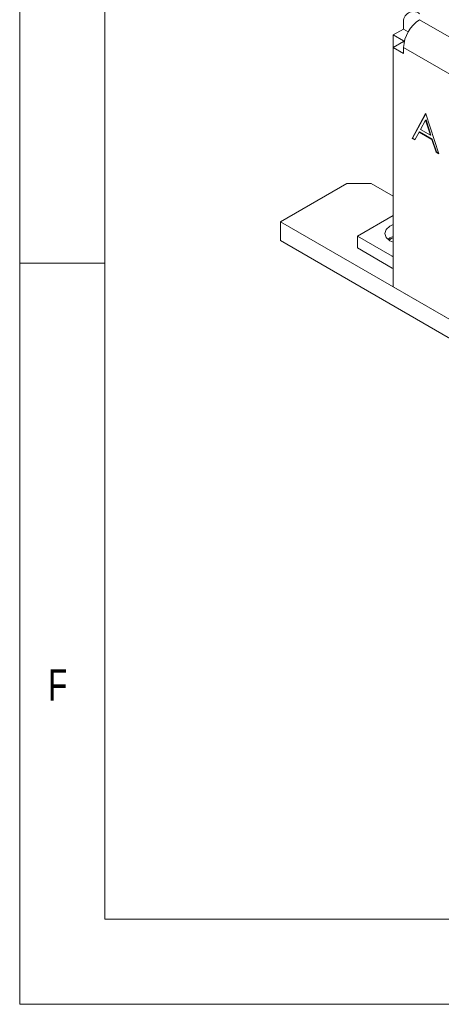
# Model space of a CAD drawing. Header units: inches. Extents: x 0.2 to 16.3, y 0.2 to 11.5.
# Tile 1 of 23: x 0.2 to 1.2, y 0.2 to 2.5. Entities that reach past the tile are written whole.
import ezdxf

# ---------------------------------------------------------------- set-up
doc = ezdxf.new("R2010")
doc.units = ezdxf.units.IN
doc.header["$MEASUREMENT"] = 0
doc.styles.add('SLDTEXTSTYLE0', font='TXT', dxfattribs={"width": 0.75})

msp = doc.modelspace()

# ---------------------------------------------------------------- linework, layer by layer
at = {"color": 7, "linetype": 'Continuous', "lineweight": 0}
for p, q in [((0.1969, 11.4961), (0.1969, 0.1969)), ((0.3937, 11.2992), (0.3937, 0.3937)), ((0.3937, 1.9094), (0.1969, 1.9094)), ((0.3937, 0.3937), (8.9685, 0.3937)), ((0.1969, 0.1969), (16.3386, 0.1969))]:
    msp.add_line(p, q, dxfattribs=at)
at = {"color": 7, "linetype": 'Continuous', "lineweight": 15}
for p, q in [((1.0849, 2.4645), (1.0849, 2.4508)), ((1.1221, 2.4724), (2.9097, 1.4404)), ((1.0849, 2.4508), (1.0611, 2.4371)), ((1.0846, 2.4235), (1.0611, 2.4371)), ((1.0611, 2.4371), (1.0611, 2.408)), ((1.0849, 2.4508), (1.0958, 2.4446)), ((1.0846, 2.4216), (1.0611, 2.408)), ((1.0875, 2.4251), (1.0846, 2.4235)), ((1.0846, 2.4235), (1.0846, 2.4216)), ((1.0846, 2.4216), (1.0863, 2.4206)), ((1.0611, 1.8549), (1.0611, 2.408)), ((1.0611, 2.408), (1.0849, 2.3942)), ((1.0849, 2.4079), (2.8724, 1.3759)), ((1.0849, 2.3942), (1.0849, 2.4079)), ((1.1356, 2.2553), (1.1048, 2.1981)), ((1.1361, 2.255), (1.1057, 2.1986)), ((1.1365, 2.2548), (1.1356, 2.2553)), ((1.1664, 2.1625), (1.1365, 2.2548)), ((1.136, 2.2405), (1.1242, 2.2186)), ((1.1369, 2.241), (1.136, 2.2405)), ((1.1474, 2.2052), (1.136, 2.2405)), ((1.1483, 2.2057), (1.1369, 2.241)), ((1.1112, 2.1944), (1.121, 2.2127)), ((1.122, 2.2133), (1.121, 2.2127)), ((1.121, 2.2127), (1.1505, 2.1957)), ((1.122, 2.2133), (1.1514, 2.1963)), ((1.1242, 2.2186), (1.1474, 2.2052)), ((1.1057, 2.1986), (1.1048, 2.1981)), ((1.1048, 2.1981), (1.1112, 2.1944)), ((1.1057, 2.1986), (1.1116, 2.1952)), ((1.1483, 2.2057), (1.1474, 2.2052)), ((1.1514, 2.1963), (1.1505, 2.1957)), ((1.1505, 2.1957), (1.1601, 2.1662)), ((1.1514, 2.1963), (1.161, 2.1667)), ((1.161, 2.1667), (1.1601, 2.1662)), ((1.1601, 2.1662), (1.1664, 2.1625)), ((1.161, 2.1667), (1.166, 2.1638)), ((0.9533, 2.094), (0.8001, 2.0055)), ((1.0099, 2.094), (0.9533, 2.094)), ((1.0611, 2.0645), (1.0099, 2.094)), ((0.8001, 1.962), (0.8001, 2.0055)), ((0.8001, 2.0055), (3.1572, 0.6449)), ((1.0611, 2.0201), (0.9781, 1.9722)), ((0.8001, 1.962), (3.1572, 0.6013)), ((0.9781, 1.9722), (0.9781, 1.945)), ((0.9781, 1.9722), (1.0587, 1.9257)), ((0.9781, 1.945), (1.0587, 1.8985)), ((1.0611, 1.927), (1.0587, 1.9257)), ((1.0611, 1.9245), (1.0587, 1.9257)), ((1.0587, 1.8985), (1.0611, 1.8972)), ((2.8962, 0.7955), (1.0611, 1.8549))]:
    msp.add_line(p, q, dxfattribs=at)
at = {"color": 7, "linetype": 'Continuous', "lineweight": 15, "flags": 128}
for points in [[(1.0611, 1.9579), (1.0535, 1.9613), (1.0445, 1.9691), (1.0413, 1.9783), (1.0445, 1.9875), (1.0535, 1.9953), (1.0611, 1.9988)], [(1.0486, 1.9647), (1.0535, 1.9681), (1.0611, 1.9716)], [(1.0514, 1.9626), (1.0566, 1.9664), (1.0611, 1.9686)]]:
    msp.add_lwpolyline(points, dxfattribs=at)
at = {"color": 7, "linetype": 'Continuous', "lineweight": 15}
for centre, radius, start, end in [((1.1076, 2.4681), 0.023, 50.7967, 189.2142), ((1.1657, 2.4042), 0.0809, 122.6055, 177.3945)]:
    msp.add_arc(centre, radius, start, end, dxfattribs=at)

# ---------------------------------------------------------------- texts
at = {"color": 7, "linetype": 'Continuous', "lineweight": 0, "insert": (0.2625, 0.9712), "char_height": 0.0729, "attachment_point": 1, "style": 'SLDTEXTSTYLE0'}
msp.add_mtext('F', dxfattribs=at)

doc.saveas('drawing.dxf')
